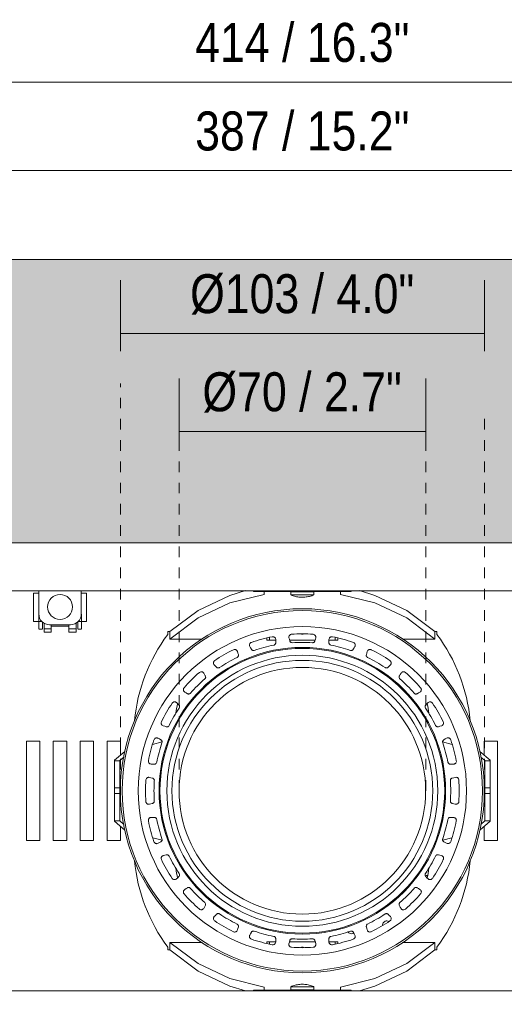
# Model space of a CAD drawing. Header units: millimetres. Extents: x -6861 to -4752, y -1287 to 6892.
# Tile 3 of 12: x -6659 to -6522, y 240 to 518. Entities that reach past the tile are written whole.
import ezdxf

# ---------------------------------------------------------------- set-up
doc = ezdxf.new("R2010")
doc.units = ezdxf.units.MM
doc.linetypes.add('Dash', pattern=[6, 3, -3])
doc.layers.add('A-ANNO-DIMS', color=7, linetype='Dash', lineweight=9, true_color=0xd2d2d2)
for name, color, linetype, lineweight in [('A-ANNO-DIMS-5', 7, 'Continuous', 9), ('A-WALL', 7, 'Continuous', 9), ('E-LITE-EQPM', 7, 'Continuous', 20)]:
    doc.layers.add(name, color=color, linetype=linetype, lineweight=lineweight)
doc.styles.add('Arial Narrow', font='ARIALN.TTF', dxfattribs={"height": 11})
doc.dimstyles.new('FARO_-_2_2mm_Arial_Narrow_mm_Inch_Right', dxfattribs={"dimscale": 304.8, "dimtxt": 11.257741, "dimasz": 0, "dimexe": 0.049213, "dimexo": 0.0625, "dimgap": 0.008202, "dimtad": 1, "dimdec": 0, "dimzin": 0, "dimdsep": 46, "dimtxsty": 'Arial Narrow', "dimblk1": 'NONE', "dimblk2": 'NONE', "dimsah": 1, "dimcen": 0.09, "dimadec": 0, "dimazin": 0, "dimtfac": 1, "dimtdec": 4, "dimtix": 1, "dimtmove": 0, "dimatfit": 3, "dimfxl": 0.016404, "dimfxlon": 1, "dimtvp": 1, "dimtolj": 1, "dimtzin": 0, "dimarcsym": 2})

# ---------------------------------------------------------------- blocks, each defined once
blk = doc.blocks.new('MINI COLIN-3 - 00-656166-Alzado_PDF')
at = {"layer": 'E-LITE-EQPM'}
for p, q in [((-6372.65, 370), (-6786.35, 370)), ((-6772.85, 356.5), (-6386.15, 356.5)), ((-6653.95, 349.92), (-6653.95, 356.5)), ((-6641.95, 356.5), (-6641.95, 349.92)), ((-6593.29, 356.5), (-6593.29, 356.31)), ((-6593.29, 356.31), (-6592.04, 356.31)), ((-6592.04, 356.31), (-6590.28, 356.31)), ((-6590.28, 356.31), (-6590.28, 356.5)), ((-6590.28, 355.45), (-6590.28, 356.31)), ((-6590.28, 356.31), (-6568.71, 356.31)), ((-6582.76, 356.18), (-6582.76, 355.33)), ((-6579.5, 356.18), (-6582.76, 356.18)), ((-6581.58, 356.31), (-6581.58, 356.18)), ((-6576.23, 356.18), (-6579.5, 356.18)), ((-6577.41, 356.18), (-6577.41, 356.31)), ((-6576.23, 355.33), (-6576.23, 356.18)), ((-6568.71, 356.5), (-6568.71, 356.31)), ((-6568.71, 356.31), (-6568.71, 355.45)), ((-6568.71, 356.31), (-6566.95, 356.31)), ((-6566.95, 356.31), (-6565.7, 356.31)), ((-6565.7, 356.31), (-6565.7, 356.5)), ((-6653.95, 355.83), (-6655.43, 355.83)), ((-6655.43, 349.04), (-6655.43, 355.83)), ((-6640.43, 355.83), (-6641.93, 355.83)), ((-6640.43, 355.83), (-6640.43, 349.04)), ((-6579.5, 355.33), (-6582.76, 355.33)), ((-6576.23, 355.33), (-6579.5, 355.33)), ((-6655.43, 347.82), (-6655.43, 349.04)), ((-6655.43, 347.82), (-6653.09, 347.82)), ((-6653.93, 349.72), (-6653.93, 349.9)), ((-6653.93, 346.45), (-6653.93, 349.72)), ((-6652.93, 347.67), (-6652.93, 346.45)), ((-6642.93, 346.45), (-6642.93, 347.69)), ((-6642.8, 347.82), (-6640.43, 347.82)), ((-6641.93, 349.72), (-6641.93, 349.9)), ((-6641.93, 346.45), (-6641.93, 349.72)), ((-6640.43, 349.04), (-6640.43, 347.82)), ((-6653.93, 345.69), (-6653.93, 346.45)), ((-6653.93, 345.6), (-6652.93, 345.6)), ((-6652.93, 345.69), (-6652.93, 346.45)), ((-6652.43, 345.75), (-6652.43, 347.27)), ((-6652.43, 344.78), (-6652.43, 345.75)), ((-6652.43, 345.75), (-6650.43, 345.75)), ((-6650.43, 344.78), (-6652.43, 344.78)), ((-6645, 346.86), (-6650.89, 346.86)), ((-6650.43, 345.75), (-6650.43, 346.86)), ((-6650.43, 346.5), (-6645.43, 346.5)), ((-6650.43, 344.78), (-6650.43, 345.75)), ((-6645.43, 346.86), (-6645.43, 345.75)), ((-6645.43, 345.75), (-6643.43, 345.75)), ((-6645.43, 344.78), (-6645.43, 345.75)), ((-6643.43, 344.78), (-6645.43, 344.78)), ((-6643.43, 347.27), (-6643.43, 345.75)), ((-6643.43, 345.75), (-6643.43, 344.78)), ((-6642.93, 346.45), (-6642.93, 345.69)), ((-6642.93, 345.6), (-6641.93, 345.6)), ((-6641.93, 345.69), (-6641.93, 346.45)), ((-6617.53, 344.96), (-6616.96, 344.96)), ((-6617.53, 344.96), (-6617.53, 344.15)), ((-6616.96, 342.84), (-6616.96, 344.96)), ((-6542.03, 344.96), (-6541.47, 344.96)), ((-6542.03, 344.96), (-6542.03, 342.84)), ((-6541.47, 344.15), (-6541.47, 344.96)), ((-6617.94, 343.46), (-6618.03, 343.46)), ((-6607.81, 342.84), (-6616.96, 342.84)), ((-6589.56, 343.12), (-6589.56, 342.5)), ((-6588.75, 342.5), (-6589.56, 342.5)), ((-6588.75, 343.31), (-6588.75, 342.5)), ((-6587.02, 342.5), (-6588.75, 342.5)), ((-6575.89, 342.5), (-6583.1, 342.5)), ((-6570.24, 342.5), (-6571.97, 342.5)), ((-6570.24, 343.31), (-6570.24, 342.5)), ((-6569.44, 342.5), (-6570.24, 342.5)), ((-6569.44, 343.12), (-6569.44, 342.5)), ((-6542.03, 342.84), (-6551.18, 342.84)), ((-6540.96, 343.46), (-6541.05, 343.46)), ((-6657.45, 298.53), (-6657.45, 314)), ((-6657.45, 314), (-6653.65, 314)), ((-6653.65, 314), (-6653.65, 298.53)), ((-6649.85, 298.53), (-6649.85, 314)), ((-6649.85, 314), (-6646.05, 314)), ((-6646.05, 314), (-6646.05, 298.53)), ((-6642.25, 298.53), (-6642.25, 314)), ((-6642.25, 314), (-6638.45, 314)), ((-6638.45, 314), (-6638.45, 298.53)), ((-6634.65, 298.53), (-6634.65, 314)), ((-6634.65, 314), (-6630.85, 314)), ((-6630.85, 314), (-6630.85, 310.08)), ((-6619.11, 313.8), (-6621.81, 313.05)), ((-6537.18, 313.05), (-6539.88, 313.8)), ((-6528.15, 310.08), (-6528.15, 314)), ((-6528.15, 314), (-6524.35, 314)), ((-6524.35, 314), (-6524.35, 298.53)), ((-6632.55, 308.61), (-6629.67, 311.09)), ((-6629.94, 309.49), (-6631.05, 308.53)), ((-6529.32, 311.09), (-6526.44, 308.61)), ((-6527.94, 308.53), (-6529.05, 309.49)), ((-6632.55, 308.46), (-6632.55, 308.61)), ((-6632.55, 306.18), (-6632.55, 308.46)), ((-6632.55, 308.46), (-6631.05, 308.46)), ((-6632.55, 300.8), (-6632.55, 306.18)), ((-6631.05, 308.53), (-6631.05, 308.46)), ((-6631.05, 308.46), (-6631.05, 306.18)), ((-6631.05, 306.18), (-6631.05, 300.8)), ((-6527.94, 308.46), (-6527.94, 308.53)), ((-6527.94, 306.18), (-6527.94, 308.46)), ((-6527.94, 308.46), (-6526.44, 308.46)), ((-6527.94, 300.8), (-6527.94, 306.18)), ((-6526.44, 308.61), (-6526.44, 308.46)), ((-6526.44, 308.46), (-6526.44, 306.18)), ((-6526.44, 306.18), (-6526.44, 300.8)), ((-6631.05, 300.8), (-6632.55, 300.8)), ((-6632.55, 300.8), (-6632.55, 299.2)), ((-6631.05, 300.8), (-6631.05, 299.2)), ((-6526.44, 300.8), (-6527.94, 300.8)), ((-6527.94, 300.8), (-6527.94, 299.2)), ((-6526.44, 300.8), (-6526.44, 299.2)), ((-6657.45, 286), (-6657.45, 298.53)), ((-6653.65, 298.53), (-6653.65, 286)), ((-6649.85, 286), (-6649.85, 298.53)), ((-6646.05, 298.53), (-6646.05, 286)), ((-6642.25, 286), (-6642.25, 298.53)), ((-6638.45, 298.53), (-6638.45, 286)), ((-6634.65, 286), (-6634.65, 298.53)), ((-6632.55, 299.2), (-6631.05, 299.2)), ((-6632.55, 293.82), (-6632.55, 299.2)), ((-6631.05, 299.2), (-6631.05, 293.82)), ((-6527.94, 299.2), (-6526.44, 299.2)), ((-6527.94, 293.82), (-6527.94, 299.2)), ((-6526.44, 299.2), (-6526.44, 293.82)), ((-6524.35, 298.53), (-6524.35, 286)), ((-6632.55, 291.54), (-6632.55, 293.82)), ((-6631.05, 293.82), (-6631.05, 291.54)), ((-6527.94, 291.54), (-6527.94, 293.82)), ((-6526.44, 293.82), (-6526.44, 291.54)), ((-6632.55, 291.39), (-6632.55, 291.54)), ((-6632.55, 291.54), (-6631.05, 291.54)), ((-6629.67, 288.91), (-6632.55, 291.39)), ((-6631.05, 291.54), (-6631.05, 291.47)), ((-6631.05, 291.47), (-6629.94, 290.51)), ((-6630.85, 289.92), (-6630.85, 286)), ((-6526.44, 291.39), (-6529.32, 288.91)), ((-6529.05, 290.51), (-6527.94, 291.47)), ((-6528.15, 286), (-6528.15, 289.92)), ((-6527.94, 291.47), (-6527.94, 291.54)), ((-6527.94, 291.54), (-6526.44, 291.54)), ((-6526.44, 291.54), (-6526.44, 291.39)), ((-6621.75, 286.75), (-6619.14, 286.02)), ((-6539.85, 286.02), (-6537.24, 286.75)), ((-6653.65, 286), (-6657.45, 286)), ((-6646.05, 286), (-6649.85, 286)), ((-6638.45, 286), (-6642.25, 286)), ((-6630.85, 286), (-6634.65, 286)), ((-6524.35, 286), (-6528.15, 286)), ((-6617.94, 256.54), (-6618.03, 256.54)), ((-6617.53, 255.85), (-6617.53, 255.04)), ((-6607.81, 257.16), (-6616.96, 257.16)), ((-6616.96, 255.04), (-6616.96, 257.16)), ((-6589.56, 257.3), (-6588.75, 257.3)), ((-6589.56, 257.3), (-6589.56, 256.88)), ((-6588.75, 257.3), (-6587.02, 257.3)), ((-6588.75, 257.3), (-6588.75, 256.69)), ((-6583.15, 257.3), (-6575.84, 257.3)), ((-6571.97, 257.3), (-6570.24, 257.3)), ((-6570.24, 257.3), (-6569.44, 257.3)), ((-6570.24, 257.3), (-6570.24, 256.69)), ((-6569.44, 257.3), (-6569.44, 256.88)), ((-6542.03, 257.16), (-6551.18, 257.16)), ((-6542.03, 257.16), (-6542.03, 255.04)), ((-6541.47, 255.04), (-6541.47, 255.85)), ((-6540.96, 256.54), (-6541.05, 256.54)), ((-6616.96, 255.04), (-6617.53, 255.04)), ((-6541.47, 255.04), (-6542.03, 255.04)), ((-6386.15, 243.5), (-6772.85, 243.5)), ((-6593.29, 243.69), (-6593.29, 243.5)), ((-6592.04, 243.69), (-6593.29, 243.69)), ((-6590.28, 243.69), (-6592.04, 243.69)), ((-6590.28, 243.69), (-6590.28, 244.55)), ((-6590.28, 243.5), (-6590.28, 243.69)), ((-6568.71, 243.69), (-6590.28, 243.69)), ((-6582.76, 244.67), (-6582.76, 243.82)), ((-6582.76, 244.67), (-6579.5, 244.67)), ((-6582.76, 243.82), (-6579.5, 243.82)), ((-6581.58, 243.82), (-6581.58, 243.69)), ((-6579.5, 244.67), (-6576.23, 244.67)), ((-6579.5, 243.82), (-6576.23, 243.82)), ((-6577.41, 243.69), (-6577.41, 243.82)), ((-6576.23, 243.82), (-6576.23, 244.67)), ((-6568.71, 244.55), (-6568.71, 243.69)), ((-6568.71, 243.69), (-6568.71, 243.5)), ((-6566.95, 243.69), (-6568.71, 243.69)), ((-6565.7, 243.69), (-6566.95, 243.69)), ((-6565.7, 243.5), (-6565.7, 243.69))]:
    blk.add_line(p, q, dxfattribs=at)
at = {"layer": 'E-LITE-EQPM', "flags": 128}
for points in [[(-6616.96, 344.96), (-6608.97, 350.92), (-6599.96, 355.18), (-6595.59, 356.51)], [(-6563.4, 356.51), (-6559.04, 355.18), (-6550.02, 350.92), (-6542.03, 344.96)], [(-6590.28, 355.45), (-6599.96, 353.06), (-6608.97, 348.8), (-6616.96, 342.84)], [(-6579.5, 354.65), (-6579.82, 354.66), (-6580.15, 354.67), (-6580.47, 354.71), (-6580.8, 354.75), (-6581.12, 354.81), (-6581.44, 354.88), (-6581.75, 354.97), (-6582.07, 355.06), (-6582.37, 355.17), (-6582.68, 355.29), (-6582.76, 355.33)], [(-6576.23, 355.33), (-6576.53, 355.21), (-6576.84, 355.09), (-6577.15, 354.99), (-6577.46, 354.9), (-6577.78, 354.83), (-6578.1, 354.77), (-6578.43, 354.72), (-6578.75, 354.68), (-6579.08, 354.66), (-6579.4, 354.65), (-6579.5, 354.65)], [(-6542.03, 342.84), (-6550.02, 348.8), (-6559.04, 353.06), (-6568.71, 355.45)], [(-6587.02, 342.71), (-6587.02, 342.26), (-6587.01, 341.81)], [(-6583.06, 342.33), (-6583.17, 342.77), (-6583.28, 343.2)], [(-6575.71, 343.2), (-6575.82, 342.77), (-6575.93, 342.33)], [(-6571.98, 341.81), (-6571.97, 342.26), (-6571.97, 342.71)], [(-6597.82, 339.3), (-6597.7, 338.87), (-6597.58, 338.44)], [(-6593.89, 339.97), (-6594.11, 340.36), (-6594.33, 340.75)], [(-6564.66, 340.75), (-6564.88, 340.36), (-6565.1, 339.97)], [(-6561.42, 338.44), (-6561.29, 338.87), (-6561.17, 339.3)], [(-6603.75, 334.88), (-6604.06, 335.2), (-6604.37, 335.52)], [(-6554.62, 335.52), (-6554.93, 335.2), (-6555.24, 334.88)], [(-6607.37, 333.22), (-6607.14, 332.84), (-6606.91, 332.45)], [(-6552.08, 332.45), (-6551.85, 332.84), (-6551.62, 333.22)], [(-6611.95, 327.41), (-6612.33, 327.64), (-6612.72, 327.87)], [(-6546.27, 327.87), (-6546.66, 327.64), (-6547.04, 327.41)], [(-6615.02, 324.88), (-6614.7, 324.56), (-6614.37, 324.25)], [(-6544.62, 324.25), (-6544.3, 324.56), (-6543.97, 324.88)], [(-6617.94, 318.08), (-6618.37, 318.2), (-6618.8, 318.32)], [(-6540.19, 318.32), (-6540.62, 318.2), (-6541.05, 318.08)], [(-6620.25, 314.84), (-6619.85, 314.62), (-6619.46, 314.4)], [(-6539.53, 314.4), (-6539.14, 314.62), (-6538.75, 314.84)], [(-6621.31, 307.51), (-6621.76, 307.52), (-6622.2, 307.53)], [(-6536.79, 307.53), (-6537.24, 307.52), (-6537.68, 307.51)], [(-6622.7, 303.78), (-6622.26, 303.67), (-6621.83, 303.56)], [(-6537.16, 303.56), (-6536.73, 303.67), (-6536.29, 303.78)], [(-6621.83, 296.44), (-6622.26, 296.33), (-6622.7, 296.22)], [(-6536.29, 296.22), (-6536.73, 296.33), (-6537.16, 296.44)], [(-6622.2, 292.47), (-6621.76, 292.48), (-6621.31, 292.49)], [(-6537.68, 292.49), (-6537.24, 292.48), (-6536.79, 292.47)], [(-6619.46, 285.6), (-6619.85, 285.38), (-6620.25, 285.16)], [(-6538.75, 285.16), (-6539.14, 285.38), (-6539.53, 285.6)], [(-6618.8, 281.68), (-6618.37, 281.8), (-6617.94, 281.92)], [(-6541.05, 281.92), (-6540.62, 281.8), (-6540.19, 281.68)], [(-6614.37, 275.75), (-6614.7, 275.44), (-6615.02, 275.12)], [(-6543.97, 275.12), (-6544.3, 275.44), (-6544.62, 275.75)], [(-6612.72, 272.13), (-6612.33, 272.36), (-6611.95, 272.59)], [(-6547.04, 272.59), (-6546.66, 272.36), (-6546.27, 272.13)], [(-6606.91, 267.55), (-6607.14, 267.16), (-6607.37, 266.78)], [(-6551.62, 266.78), (-6551.85, 267.16), (-6552.08, 267.55)], [(-6604.37, 264.48), (-6604.06, 264.8), (-6603.75, 265.12)], [(-6555.24, 265.12), (-6554.93, 264.8), (-6554.62, 264.48)], [(-6597.58, 261.56), (-6597.7, 261.13), (-6597.82, 260.7)], [(-6561.17, 260.7), (-6561.29, 261.13), (-6561.42, 261.56)], [(-6594.33, 259.25), (-6594.11, 259.64), (-6593.89, 260.03)], [(-6565.1, 260.03), (-6564.88, 259.64), (-6564.66, 259.25)], [(-6616.96, 257.16), (-6608.97, 251.2), (-6599.96, 246.94), (-6590.28, 244.55)], [(-6587.01, 258.19), (-6587.02, 257.74), (-6587.02, 257.29)], [(-6583.28, 256.8), (-6583.17, 257.23), (-6583.06, 257.67)], [(-6575.93, 257.67), (-6575.82, 257.23), (-6575.71, 256.8)], [(-6571.97, 257.29), (-6571.97, 257.74), (-6571.98, 258.19)], [(-6568.71, 244.55), (-6559.04, 246.94), (-6550.02, 251.2), (-6542.03, 257.16)], [(-6595.59, 243.49), (-6599.96, 244.82), (-6608.97, 249.08), (-6616.96, 255.04)], [(-6542.03, 255.04), (-6550.02, 249.08), (-6559.04, 244.82), (-6563.4, 243.49)], [(-6582.76, 244.67), (-6582.46, 244.79), (-6582.15, 244.91), (-6581.84, 245.01), (-6581.53, 245.1), (-6581.21, 245.17), (-6580.89, 245.23), (-6580.56, 245.28), (-6580.24, 245.32), (-6579.91, 245.34), (-6579.59, 245.35), (-6579.5, 245.35)], [(-6579.5, 245.35), (-6579.17, 245.34), (-6578.84, 245.33), (-6578.52, 245.29), (-6578.19, 245.25), (-6577.87, 245.19), (-6577.55, 245.12), (-6577.24, 245.03), (-6576.93, 244.94), (-6576.62, 244.83), (-6576.31, 244.71), (-6576.23, 244.67)]]:
    blk.add_lwpolyline(points, dxfattribs=at)
at = {"layer": 'E-LITE-EQPM'}
for centre, radius, start, end in [((-6647.93, 351.92), 3.52, 90, 270), ((-6647.93, 351.92), 3.52, 270, 90), ((-6579.5, 300), 51.4, 90, 270), ((-6579.5, 300), 50.9, 360, 180), ((-6579.5, 300), 51.4, 270, 90), ((-6650.89, 349.92), 3.06, 180, 270), ((-6645, 349.92), 3.06, 270, 0), ((-6579.5, 300), 46.38, 0, 180), ((-6578.21, 314.99), 48.95, 143.4386, 174.383), ((-6579.5, 300), 44.31, 101.043, 108.957), ((-6579.5, 300), 44.31, 86.043, 93.957), ((-6579.5, 345.44), 1.26, 246.3604, 270), ((-6579.5, 345.44), 1.26, 270, 293.6396), ((-6579.5, 300), 44.31, 71.043, 78.957), ((-6580.79, 314.99), 48.95, 5.617, 36.5614), ((-6579.5, 300), 40.48, 0, 180), ((-6579.5, 300), 40.21, 0, 180), ((-6579.5, 300), 44.31, 116.043, 123.957), ((-6579.5, 300), 41.91, 101.1072, 108.8928), ((-6579.5, 300), 41.91, 86.1072, 93.8928), ((-6579.5, 300), 41.91, 71.1072, 78.8928), ((-6579.5, 300), 44.31, 56.043, 63.957), ((-6579.5, 300), 38.27, 0, 180), ((-6579.5, 300), 36.83, 0, 180), ((-6579.5, 300), 41.91, 116.1072, 123.8928), ((-6579.5, 300), 41.91, 56.1072, 63.8928), ((-6579.5, 300), 34.83, 0, 180), ((-6579.5, 300), 44.31, 131.043, 138.957), ((-6579.5, 300), 41.91, 131.1072, 138.8928), ((-6579.5, 300), 41.91, 41.1072, 48.8928), ((-6579.5, 300), 44.31, 41.043, 48.957), ((-6579.5, 300), 44.31, 146.043, 153.957), ((-6579.5, 300), 41.91, 146.1072, 153.8928), ((-6578.84, 317.4), 36.65, 168.6982, 172.9578), ((-6579.5, 300), 41.91, 26.1072, 33.8928), ((-6580.15, 317.4), 36.65, 7.0422, 11.3018), ((-6579.5, 300), 44.31, 26.043, 33.957), ((-6579.5, 300), 44.31, 161.043, 168.957), ((-6579.5, 300), 44.31, 11.043, 18.957), ((-6579.5, 300), 41.91, 161.1072, 168.8928), ((-6579.5, 300), 41.91, 11.1072, 18.8928), ((-6579.5, 300), 44.31, 176.043, 180), ((-6579.5, 300), 41.91, 176.1072, 180), ((-6579.5, 300), 41.91, 360, 3.8928), ((-6579.5, 300), 44.31, 0, 3.957), ((-6579.5, 300), 50.9, 180, 360), ((-6579.5, 300), 46.38, 180, 360), ((-6579.5, 300), 44.31, 180, 183.957), ((-6579.5, 300), 41.91, 180, 183.8928), ((-6579.5, 300), 40.48, 180, 360), ((-6579.5, 300), 40.21, 180, 360), ((-6579.5, 300), 38.27, 180, 360), ((-6579.5, 300), 36.83, 180, 360), ((-6579.5, 300), 34.83, 180, 360), ((-6579.5, 300), 41.91, 356.1072, 360), ((-6579.5, 300), 44.31, 356.043, 360), ((-6579.5, 300), 44.31, 191.043, 198.957), ((-6579.5, 300), 41.91, 191.1072, 198.8928), ((-6579.5, 300), 41.91, 341.1072, 348.8928), ((-6579.5, 300), 44.31, 341.043, 348.957), ((-6579.5, 300), 41.91, 206.1072, 213.8928), ((-6579.5, 300), 41.91, 326.1072, 333.8928), ((-6578.21, 285.01), 48.95, 185.617, 216.5614), ((-6579.5, 300), 44.31, 206.043, 213.957), ((-6578.84, 282.6), 36.65, 187.0422, 191.3018), ((-6580.15, 282.6), 36.65, 348.6982, 352.9578), ((-6579.5, 300), 44.31, 326.043, 333.957), ((-6580.79, 285.01), 48.95, 323.4386, 354.383), ((-6544.78, 273.93), 2.2, 75, 90), ((-6579.5, 300), 44.31, 221.043, 228.957), ((-6579.5, 300), 41.91, 221.1072, 228.8928), ((-6579.5, 300), 41.91, 311.1072, 318.8928), ((-6579.5, 300), 44.31, 311.043, 318.957), ((-6579.5, 300), 41.91, 236.1072, 243.8928), ((-6579.5, 300), 41.91, 296.1072, 303.8928), ((-6579.5, 300), 44.31, 236.043, 243.957), ((-6565.59, 260.86), 1.24, 130.8052, 135), ((-6579.5, 300), 44.31, 296.043, 303.957), ((-6555.6, 262), 1.26, 90, 182.9938), ((-6555.6, 262), 1.26, 60.8739, 90), ((-6579.5, 300), 41.91, 251.1072, 258.8928), ((-6579.5, 300), 41.91, 281.1072, 288.8928), ((-6565.59, 260.86), 1.24, 215.2243, 270), ((-6565.59, 260.86), 1.24, 270, 300), ((-6579.5, 300), 44.31, 251.043, 258.957), ((-6579.5, 300), 41.91, 266.1072, 273.8928), ((-6579.5, 254.56), 1.26, 90, 113.6396), ((-6579.5, 254.56), 1.26, 66.3604, 90), ((-6579.5, 300), 44.31, 281.043, 288.957), ((-6579.5, 300), 44.31, 266.043, 273.957)]:
    blk.add_arc(centre, radius, start, end, dxfattribs=at)
for points, knots in [([(-6587.98, 343.49), (-6587.84, 343.51), (-6587.59, 343.49), (-6587.32, 343.34), (-6587.16, 343.16), (-6587.05, 342.96), (-6587.02, 342.8), (-6587.02, 342.71)], [-1, -1, -1, -1, -0.7, -0.5, -0.35, -0.2, 0, 0, 0, 0]), ([(-6583.28, 343.2), (-6583.31, 343.33), (-6583.31, 343.55), (-6583.2, 343.8), (-6583.06, 343.99), (-6582.84, 344.15), (-6582.65, 344.19), (-6582.55, 344.2)], [-1, -1, -1, -1, -0.7, -0.55, -0.4, -0.2, 0, 0, 0, 0]), ([(-6582.34, 341.81), (-6582.47, 341.8), (-6582.65, 341.84), (-6582.85, 341.98), (-6582.98, 342.13), (-6583.04, 342.26), (-6583.06, 342.33)], [-1, -1, -1, -1, -0.625, -0.4375, -0.25, 0, 0, 0, 0]), ([(-6576.44, 344.2), (-6576.29, 344.19), (-6576.06, 344.11), (-6575.84, 343.89), (-6575.73, 343.68), (-6575.68, 343.45), (-6575.69, 343.29), (-6575.71, 343.2)], [-1, -1, -1, -1, -0.7, -0.5, -0.35, -0.2, 0, 0, 0, 0]), ([(-6571.97, 342.71), (-6571.97, 342.84), (-6571.91, 343.05), (-6571.74, 343.27), (-6571.55, 343.42), (-6571.3, 343.51), (-6571.1, 343.51), (-6571.01, 343.49)], [-1, -1, -1, -1, -0.7, -0.55, -0.4, -0.2, 0, 0, 0, 0]), ([(-6598.95, 339.81), (-6598.82, 339.87), (-6598.57, 339.92), (-6598.27, 339.84), (-6598.07, 339.71), (-6597.92, 339.54), (-6597.85, 339.39), (-6597.82, 339.3)], [-1, -1, -1, -1, -0.7, -0.5, -0.35, -0.2, 0, 0, 0, 0]), ([(-6594.33, 340.75), (-6594.4, 340.87), (-6594.45, 341.07), (-6594.41, 341.35), (-6594.32, 341.57), (-6594.15, 341.78), (-6593.98, 341.87), (-6593.89, 341.9)], [-1, -1, -1, -1, -0.7, -0.55, -0.4, -0.2, 0, 0, 0, 0]), ([(-6593.07, 339.65), (-6593.18, 339.61), (-6593.37, 339.6), (-6593.6, 339.68), (-6593.77, 339.79), (-6593.86, 339.9), (-6593.89, 339.97)], [-1, -1, -1, -1, -0.625, -0.4375, -0.25, 0, 0, 0, 0]), ([(-6571.42, 341.12), (-6571.54, 341.15), (-6571.72, 341.23), (-6571.87, 341.42), (-6571.96, 341.6), (-6571.98, 341.73), (-6571.98, 341.81)], [-1, -1, -1, -1, -0.625, -0.4375, -0.25, 0, 0, 0, 0]), ([(-6565.1, 341.9), (-6564.96, 341.86), (-6564.76, 341.72), (-6564.6, 341.44), (-6564.55, 341.21), (-6564.56, 340.98), (-6564.62, 340.83), (-6564.66, 340.75)], [-1, -1, -1, -1, -0.7, -0.5, -0.35, -0.2, 0, 0, 0, 0]), ([(-6561.17, 339.3), (-6561.13, 339.44), (-6561.03, 339.62), (-6560.8, 339.79), (-6560.59, 339.88), (-6560.32, 339.9), (-6560.13, 339.85), (-6560.04, 339.81)], [-1, -1, -1, -1, -0.7, -0.55, -0.4, -0.2, 0, 0, 0, 0]), ([(-6604.37, 335.52), (-6604.47, 335.62), (-6604.57, 335.8), (-6604.61, 336.08), (-6604.58, 336.32), (-6604.47, 336.56), (-6604.33, 336.7), (-6604.24, 336.75)], [-1, -1, -1, -1, -0.7, -0.55, -0.4, -0.2, 0, 0, 0, 0]), ([(-6561.05, 337.63), (-6561.17, 337.69), (-6561.31, 337.81), (-6561.41, 338.03), (-6561.45, 338.23), (-6561.44, 338.37), (-6561.42, 338.44)], [-1, -1, -1, -1, -0.625, -0.4375, -0.25, 0, 0, 0, 0]), ([(-6554.75, 336.75), (-6554.63, 336.67), (-6554.46, 336.48), (-6554.38, 336.18), (-6554.39, 335.94), (-6554.46, 335.72), (-6554.56, 335.59), (-6554.62, 335.52)], [-1, -1, -1, -1, -0.7, -0.5, -0.35, -0.2, 0, 0, 0, 0]), ([(-6602.86, 334.79), (-6602.97, 334.72), (-6603.15, 334.66), (-6603.39, 334.68), (-6603.58, 334.74), (-6603.69, 334.82), (-6603.75, 334.88)], [-1, -1, -1, -1, -0.625, -0.4375, -0.25, 0, 0, 0, 0]), ([(-6608.59, 333.42), (-6608.48, 333.51), (-6608.25, 333.62), (-6607.94, 333.62), (-6607.72, 333.55), (-6607.52, 333.42), (-6607.42, 333.3), (-6607.37, 333.22)], [-1, -1, -1, -1, -0.7, -0.5, -0.35, -0.2, 0, 0, 0, 0]), ([(-6551.94, 331.58), (-6552.04, 331.66), (-6552.14, 331.82), (-6552.19, 332.06), (-6552.17, 332.26), (-6552.12, 332.39), (-6552.08, 332.45)], [-1, -1, -1, -1, -0.625, -0.4375, -0.25, 0, 0, 0, 0]), ([(-6551.62, 333.22), (-6551.55, 333.34), (-6551.4, 333.49), (-6551.14, 333.6), (-6550.91, 333.63), (-6550.65, 333.58), (-6550.48, 333.48), (-6550.4, 333.42)], [-1, -1, -1, -1, -0.7, -0.55, -0.4, -0.2, 0, 0, 0, 0]), ([(-6612.72, 327.87), (-6612.84, 327.94), (-6612.98, 328.09), (-6613.09, 328.35), (-6613.12, 328.59), (-6613.08, 328.85), (-6612.98, 329.02), (-6612.91, 329.09)], [-1, -1, -1, -1, -0.7, -0.55, -0.4, -0.2, 0, 0, 0, 0]), ([(-6546.08, 329.09), (-6545.98, 328.98), (-6545.88, 328.76), (-6545.88, 328.45), (-6545.95, 328.22), (-6546.07, 328.03), (-6546.19, 327.92), (-6546.27, 327.87)], [-1, -1, -1, -1, -0.7, -0.5, -0.35, -0.2, 0, 0, 0, 0]), ([(-6611.07, 327.55), (-6611.15, 327.46), (-6611.31, 327.35), (-6611.55, 327.31), (-6611.75, 327.32), (-6611.88, 327.37), (-6611.95, 327.41)], [-1, -1, -1, -1, -0.625, -0.4375, -0.25, 0, 0, 0, 0]), ([(-6616.25, 324.75), (-6616.17, 324.87), (-6615.98, 325.03), (-6615.67, 325.11), (-6615.44, 325.1), (-6615.22, 325.03), (-6615.08, 324.94), (-6615.02, 324.88)], [-1, -1, -1, -1, -0.7, -0.5, -0.35, -0.2, 0, 0, 0, 0]), ([(-6544.71, 323.37), (-6544.78, 323.47), (-6544.84, 323.65), (-6544.82, 323.9), (-6544.75, 324.09), (-6544.67, 324.2), (-6544.62, 324.25)], [-1, -1, -1, -1, -0.625, -0.4375, -0.25, 0, 0, 0, 0]), ([(-6543.97, 324.88), (-6543.88, 324.97), (-6543.69, 325.08), (-6543.41, 325.11), (-6543.18, 325.08), (-6542.94, 324.97), (-6542.8, 324.83), (-6542.74, 324.75)], [-1, -1, -1, -1, -0.7, -0.55, -0.4, -0.2, 0, 0, 0, 0]), ([(-6618.8, 318.32), (-6618.93, 318.36), (-6619.11, 318.47), (-6619.29, 318.69), (-6619.38, 318.91), (-6619.4, 319.18), (-6619.35, 319.37), (-6619.3, 319.45)], [-1, -1, -1, -1, -0.7, -0.55, -0.4, -0.2, 0, 0, 0, 0]), ([(-6617.13, 318.44), (-6617.18, 318.33), (-6617.31, 318.19), (-6617.53, 318.08), (-6617.72, 318.04), (-6617.86, 318.06), (-6617.94, 318.08)], [-1, -1, -1, -1, -0.625, -0.4375, -0.25, 0, 0, 0, 0]), ([(-6539.69, 319.45), (-6539.62, 319.32), (-6539.58, 319.08), (-6539.66, 318.77), (-6539.79, 318.58), (-6539.96, 318.42), (-6540.1, 318.35), (-6540.19, 318.32)], [-1, -1, -1, -1, -0.7, -0.5, -0.35, -0.2, 0, 0, 0, 0]), ([(-6621.4, 314.39), (-6621.35, 314.53), (-6621.21, 314.74), (-6620.94, 314.89), (-6620.71, 314.94), (-6620.48, 314.93), (-6620.33, 314.88), (-6620.25, 314.84)], [-1, -1, -1, -1, -0.7, -0.5, -0.35, -0.2, 0, 0, 0, 0]), ([(-6539.85, 313.57), (-6539.89, 313.69), (-6539.9, 313.88), (-6539.82, 314.11), (-6539.7, 314.27), (-6539.6, 314.36), (-6539.53, 314.4)], [-1, -1, -1, -1, -0.625, -0.4375, -0.25, 0, 0, 0, 0]), ([(-6538.75, 314.84), (-6538.63, 314.9), (-6538.42, 314.96), (-6538.14, 314.92), (-6537.92, 314.83), (-6537.72, 314.66), (-6537.62, 314.49), (-6537.59, 314.39)], [-1, -1, -1, -1, -0.7, -0.55, -0.4, -0.2, 0, 0, 0, 0]), ([(-6622.2, 307.53), (-6622.34, 307.53), (-6622.54, 307.59), (-6622.77, 307.76), (-6622.91, 307.94), (-6623, 308.19), (-6623, 308.39), (-6622.98, 308.49)], [-1, -1, -1, -1, -0.7, -0.55, -0.4, -0.2, 0, 0, 0, 0]), ([(-6620.62, 308.07), (-6620.64, 307.95), (-6620.73, 307.78), (-6620.91, 307.62), (-6621.09, 307.53), (-6621.23, 307.51), (-6621.31, 307.51)], [-1, -1, -1, -1, -0.625, -0.4375, -0.25, 0, 0, 0, 0]), ([(-6536.01, 308.49), (-6535.98, 308.34), (-6536, 308.1), (-6536.16, 307.82), (-6536.33, 307.67), (-6536.54, 307.56), (-6536.7, 307.53), (-6536.79, 307.53)], [-1, -1, -1, -1, -0.7, -0.5, -0.35, -0.2, 0, 0, 0, 0]), ([(-6623.7, 303.06), (-6623.69, 303.2), (-6623.6, 303.44), (-6623.38, 303.66), (-6623.17, 303.77), (-6622.95, 303.82), (-6622.79, 303.81), (-6622.7, 303.78)], [-1, -1, -1, -1, -0.7, -0.5, -0.35, -0.2, 0, 0, 0, 0]), ([(-6537.69, 302.85), (-6537.69, 302.97), (-6537.65, 303.16), (-6537.52, 303.36), (-6537.37, 303.49), (-6537.24, 303.54), (-6537.16, 303.56)], [-1, -1, -1, -1, -0.625, -0.4375, -0.25, 0, 0, 0, 0]), ([(-6536.29, 303.78), (-6536.16, 303.82), (-6535.95, 303.82), (-6535.69, 303.71), (-6535.5, 303.56), (-6535.35, 303.35), (-6535.3, 303.15), (-6535.29, 303.06)], [-1, -1, -1, -1, -0.7, -0.55, -0.4, -0.2, 0, 0, 0, 0]), ([(-6622.7, 296.22), (-6622.83, 296.18), (-6623.04, 296.18), (-6623.3, 296.29), (-6623.49, 296.44), (-6623.64, 296.65), (-6623.69, 296.85), (-6623.7, 296.94)], [-1, -1, -1, -1, -0.7, -0.55, -0.4, -0.2, 0, 0, 0, 0]), ([(-6621.31, 297.15), (-6621.3, 297.03), (-6621.34, 296.84), (-6621.47, 296.64), (-6621.62, 296.51), (-6621.75, 296.46), (-6621.83, 296.44)], [-1, -1, -1, -1, -0.625, -0.4375, -0.25, 0, 0, 0, 0]), ([(-6535.29, 296.94), (-6535.3, 296.8), (-6535.39, 296.56), (-6535.61, 296.34), (-6535.82, 296.23), (-6536.04, 296.18), (-6536.21, 296.19), (-6536.29, 296.22)], [-1, -1, -1, -1, -0.7, -0.5, -0.35, -0.2, 0, 0, 0, 0]), ([(-6622.98, 291.51), (-6623.01, 291.66), (-6622.99, 291.9), (-6622.83, 292.18), (-6622.66, 292.33), (-6622.46, 292.44), (-6622.29, 292.47), (-6622.2, 292.47)], [-1, -1, -1, -1, -0.7, -0.5, -0.35, -0.2, 0, 0, 0, 0]), ([(-6538.37, 291.93), (-6538.35, 292.05), (-6538.26, 292.22), (-6538.08, 292.38), (-6537.9, 292.47), (-6537.76, 292.49), (-6537.68, 292.49)], [-1, -1, -1, -1, -0.625, -0.4375, -0.25, 0, 0, 0, 0]), ([(-6536.79, 292.47), (-6536.65, 292.47), (-6536.45, 292.41), (-6536.22, 292.24), (-6536.08, 292.06), (-6535.99, 291.81), (-6535.99, 291.61), (-6536.01, 291.51)], [-1, -1, -1, -1, -0.7, -0.55, -0.4, -0.2, 0, 0, 0, 0]), ([(-6619.15, 286.43), (-6619.1, 286.31), (-6619.09, 286.12), (-6619.17, 285.89), (-6619.29, 285.73), (-6619.39, 285.64), (-6619.46, 285.6)], [-1, -1, -1, -1, -0.625, -0.4375, -0.25, 0, 0, 0, 0]), ([(-6620.25, 285.16), (-6620.36, 285.1), (-6620.57, 285.04), (-6620.85, 285.08), (-6621.07, 285.17), (-6621.27, 285.34), (-6621.37, 285.51), (-6621.4, 285.61)], [-1, -1, -1, -1, -0.7, -0.55, -0.4, -0.2, 0, 0, 0, 0]), ([(-6537.59, 285.61), (-6537.64, 285.47), (-6537.78, 285.26), (-6538.05, 285.11), (-6538.28, 285.06), (-6538.51, 285.07), (-6538.67, 285.12), (-6538.75, 285.16)], [-1, -1, -1, -1, -0.7, -0.5, -0.35, -0.2, 0, 0, 0, 0]), ([(-6619.3, 280.55), (-6619.37, 280.68), (-6619.41, 280.92), (-6619.33, 281.23), (-6619.21, 281.42), (-6619.04, 281.58), (-6618.89, 281.65), (-6618.8, 281.68)], [-1, -1, -1, -1, -0.7, -0.5, -0.35, -0.2, 0, 0, 0, 0]), ([(-6541.86, 281.56), (-6541.81, 281.67), (-6541.68, 281.81), (-6541.46, 281.92), (-6541.27, 281.96), (-6541.13, 281.94), (-6541.05, 281.92)], [-1, -1, -1, -1, -0.625, -0.4375, -0.25, 0, 0, 0, 0]), ([(-6540.19, 281.68), (-6540.06, 281.64), (-6539.88, 281.53), (-6539.71, 281.31), (-6539.61, 281.09), (-6539.59, 280.82), (-6539.64, 280.63), (-6539.69, 280.55)], [-1, -1, -1, -1, -0.7, -0.55, -0.4, -0.2, 0, 0, 0, 0]), ([(-6614.28, 276.63), (-6614.21, 276.53), (-6614.15, 276.35), (-6614.17, 276.1), (-6614.24, 275.91), (-6614.32, 275.8), (-6614.37, 275.75)], [-1, -1, -1, -1, -0.625, -0.4375, -0.25, 0, 0, 0, 0]), ([(-6615.02, 275.12), (-6615.12, 275.03), (-6615.3, 274.92), (-6615.58, 274.89), (-6615.81, 274.92), (-6616.05, 275.03), (-6616.19, 275.17), (-6616.25, 275.25)], [-1, -1, -1, -1, -0.7, -0.55, -0.4, -0.2, 0, 0, 0, 0]), ([(-6547.92, 272.45), (-6547.84, 272.54), (-6547.68, 272.65), (-6547.44, 272.69), (-6547.24, 272.68), (-6547.11, 272.63), (-6547.04, 272.59)], [-1, -1, -1, -1, -0.625, -0.4375, -0.25, 0, 0, 0, 0]), ([(-6542.74, 275.25), (-6542.83, 275.13), (-6543.02, 274.97), (-6543.32, 274.89), (-6543.55, 274.9), (-6543.77, 274.97), (-6543.91, 275.06), (-6543.97, 275.12)], [-1, -1, -1, -1, -0.7, -0.5, -0.35, -0.2, 0, 0, 0, 0]), ([(-6612.91, 270.91), (-6613.01, 271.02), (-6613.12, 271.24), (-6613.11, 271.55), (-6613.04, 271.78), (-6612.92, 271.97), (-6612.8, 272.08), (-6612.72, 272.13)], [-1, -1, -1, -1, -0.7, -0.5, -0.35, -0.2, 0, 0, 0, 0]), ([(-6546.27, 272.13), (-6546.16, 272.06), (-6546.01, 271.91), (-6545.9, 271.65), (-6545.87, 271.41), (-6545.91, 271.15), (-6546.01, 270.98), (-6546.08, 270.91)], [-1, -1, -1, -1, -0.7, -0.55, -0.4, -0.2, 0, 0, 0, 0]), ([(-6607.05, 268.42), (-6606.95, 268.34), (-6606.85, 268.18), (-6606.8, 267.94), (-6606.82, 267.74), (-6606.87, 267.61), (-6606.91, 267.55)], [-1, -1, -1, -1, -0.625, -0.4375, -0.25, 0, 0, 0, 0]), ([(-6607.37, 266.78), (-6607.44, 266.66), (-6607.59, 266.51), (-6607.85, 266.4), (-6608.08, 266.37), (-6608.35, 266.42), (-6608.52, 266.52), (-6608.59, 266.58)], [-1, -1, -1, -1, -0.7, -0.55, -0.4, -0.2, 0, 0, 0, 0]), ([(-6604.24, 263.25), (-6604.36, 263.33), (-6604.53, 263.52), (-6604.61, 263.82), (-6604.6, 264.06), (-6604.53, 264.28), (-6604.44, 264.41), (-6604.37, 264.48)], [-1, -1, -1, -1, -0.7, -0.5, -0.35, -0.2, 0, 0, 0, 0]), ([(-6556.13, 265.21), (-6556.02, 265.28), (-6555.84, 265.34), (-6555.6, 265.32), (-6555.41, 265.26), (-6555.3, 265.18), (-6555.24, 265.12)], [-1, -1, -1, -1, -0.625, -0.4375, -0.25, 0, 0, 0, 0]), ([(-6554.62, 264.48), (-6554.52, 264.38), (-6554.42, 264.2), (-6554.38, 263.92), (-6554.41, 263.68), (-6554.53, 263.44), (-6554.67, 263.3), (-6554.75, 263.25)], [-1, -1, -1, -1, -0.7, -0.55, -0.4, -0.2, 0, 0, 0, 0]), ([(-6550.4, 266.58), (-6550.51, 266.49), (-6550.74, 266.38), (-6551.05, 266.38), (-6551.27, 266.45), (-6551.47, 266.58), (-6551.58, 266.7), (-6551.62, 266.78)], [-1, -1, -1, -1, -0.7, -0.5, -0.35, -0.2, 0, 0, 0, 0]), ([(-6597.94, 262.37), (-6597.83, 262.31), (-6597.68, 262.19), (-6597.58, 261.97), (-6597.54, 261.77), (-6597.55, 261.63), (-6597.58, 261.56)], [-1, -1, -1, -1, -0.625, -0.4375, -0.25, 0, 0, 0, 0]), ([(-6597.82, 260.7), (-6597.86, 260.56), (-6597.96, 260.38), (-6598.19, 260.21), (-6598.41, 260.12), (-6598.67, 260.1), (-6598.86, 260.15), (-6598.95, 260.19)], [-1, -1, -1, -1, -0.7, -0.55, -0.4, -0.2, 0, 0, 0, 0]), ([(-6593.89, 258.1), (-6594.03, 258.14), (-6594.23, 258.28), (-6594.39, 258.56), (-6594.44, 258.79), (-6594.43, 259.02), (-6594.38, 259.17), (-6594.33, 259.25)], [-1, -1, -1, -1, -0.7, -0.5, -0.35, -0.2, 0, 0, 0, 0]), ([(-6587.57, 258.88), (-6587.45, 258.85), (-6587.28, 258.77), (-6587.12, 258.58), (-6587.03, 258.4), (-6587.01, 258.27), (-6587.01, 258.19)], [-1, -1, -1, -1, -0.625, -0.4375, -0.25, 0, 0, 0, 0]), ([(-6565.93, 260.35), (-6565.81, 260.39), (-6565.62, 260.4), (-6565.39, 260.32), (-6565.22, 260.21), (-6565.14, 260.1), (-6565.1, 260.03)], [-1, -1, -1, -1, -0.625, -0.4375, -0.25, 0, 0, 0, 0]), ([(-6564.66, 259.25), (-6564.59, 259.13), (-6564.54, 258.93), (-6564.58, 258.65), (-6564.67, 258.43), (-6564.84, 258.22), (-6565.01, 258.13), (-6565.1, 258.1)], [-1, -1, -1, -1, -0.7, -0.55, -0.4, -0.2, 0, 0, 0, 0]), ([(-6560.04, 260.19), (-6560.17, 260.13), (-6560.42, 260.08), (-6560.72, 260.16), (-6560.92, 260.29), (-6561.08, 260.46), (-6561.15, 260.61), (-6561.17, 260.7)], [-1, -1, -1, -1, -0.7, -0.5, -0.35, -0.2, 0, 0, 0, 0]), ([(-6587.02, 257.29), (-6587.02, 257.16), (-6587.08, 256.95), (-6587.25, 256.73), (-6587.44, 256.58), (-6587.69, 256.49), (-6587.89, 256.49), (-6587.98, 256.51)], [-1, -1, -1, -1, -0.7, -0.55, -0.4, -0.2, 0, 0, 0, 0]), ([(-6582.55, 255.8), (-6582.7, 255.81), (-6582.93, 255.89), (-6583.15, 256.11), (-6583.26, 256.32), (-6583.31, 256.55), (-6583.3, 256.71), (-6583.28, 256.8)], [-1, -1, -1, -1, -0.7, -0.5, -0.35, -0.2, 0, 0, 0, 0]), ([(-6576.65, 258.19), (-6576.53, 258.2), (-6576.34, 258.16), (-6576.14, 258.02), (-6576.01, 257.87), (-6575.95, 257.74), (-6575.93, 257.67)], [-1, -1, -1, -1, -0.625, -0.4375, -0.25, 0, 0, 0, 0]), ([(-6575.71, 256.8), (-6575.68, 256.67), (-6575.68, 256.45), (-6575.79, 256.2), (-6575.93, 256.01), (-6576.15, 255.85), (-6576.34, 255.81), (-6576.44, 255.8)], [-1, -1, -1, -1, -0.7, -0.55, -0.4, -0.2, 0, 0, 0, 0]), ([(-6571.01, 256.51), (-6571.15, 256.49), (-6571.4, 256.51), (-6571.67, 256.66), (-6571.83, 256.84), (-6571.94, 257.04), (-6571.97, 257.2), (-6571.97, 257.29)], [-1, -1, -1, -1, -0.7, -0.5, -0.35, -0.2, 0, 0, 0, 0])]:
    blk.add_open_spline(points, degree=3, knots=knots, dxfattribs=at)
for points in [[(-6575.93, 342.33), (-6575.95, 342.26), (-6576.02, 342.11), (-6576.18, 341.94), (-6576.4, 341.82), (-6576.57, 341.8), (-6576.65, 341.81)], [(-6587.01, 341.81), (-6587.01, 341.73), (-6587.03, 341.58), (-6587.15, 341.36), (-6587.33, 341.2), (-6587.49, 341.14), (-6587.57, 341.12)], [(-6565.1, 339.97), (-6565.14, 339.9), (-6565.24, 339.78), (-6565.44, 339.65), (-6565.68, 339.6), (-6565.85, 339.62), (-6565.93, 339.65)], [(-6597.58, 338.44), (-6597.55, 338.37), (-6597.54, 338.21), (-6597.59, 337.97), (-6597.73, 337.77), (-6597.86, 337.67), (-6597.94, 337.63)], [(-6555.24, 334.88), (-6555.3, 334.82), (-6555.43, 334.73), (-6555.66, 334.66), (-6555.9, 334.67), (-6556.06, 334.74), (-6556.13, 334.79)], [(-6606.91, 332.45), (-6606.87, 332.39), (-6606.81, 332.24), (-6606.8, 332), (-6606.88, 331.76), (-6606.99, 331.63), (-6607.05, 331.58)], [(-6547.04, 327.41), (-6547.11, 327.37), (-6547.26, 327.32), (-6547.5, 327.31), (-6547.73, 327.39), (-6547.86, 327.49), (-6547.92, 327.55)], [(-6614.37, 324.25), (-6614.32, 324.2), (-6614.22, 324.07), (-6614.16, 323.84), (-6614.17, 323.59), (-6614.24, 323.44), (-6614.28, 323.37)], [(-6541.05, 318.08), (-6541.13, 318.06), (-6541.29, 318.04), (-6541.52, 318.1), (-6541.73, 318.23), (-6541.83, 318.37), (-6541.86, 318.44)], [(-6619.46, 314.4), (-6619.39, 314.36), (-6619.27, 314.26), (-6619.14, 314.06), (-6619.09, 313.81), (-6619.12, 313.65), (-6619.15, 313.57)], [(-6537.68, 307.51), (-6537.76, 307.51), (-6537.92, 307.54), (-6538.13, 307.65), (-6538.3, 307.84), (-6538.36, 307.99), (-6538.37, 308.07)], [(-6621.83, 303.56), (-6621.75, 303.54), (-6621.61, 303.48), (-6621.43, 303.31), (-6621.32, 303.09), (-6621.3, 302.93), (-6621.31, 302.85)], [(-6537.16, 296.44), (-6537.24, 296.46), (-6537.38, 296.52), (-6537.56, 296.69), (-6537.67, 296.91), (-6537.69, 297.07), (-6537.69, 297.15)], [(-6621.31, 292.49), (-6621.23, 292.49), (-6621.07, 292.46), (-6620.86, 292.35), (-6620.7, 292.16), (-6620.63, 292.01), (-6620.62, 291.93)], [(-6539.53, 285.6), (-6539.6, 285.64), (-6539.72, 285.74), (-6539.85, 285.94), (-6539.9, 286.19), (-6539.87, 286.35), (-6539.85, 286.43)], [(-6617.94, 281.92), (-6617.86, 281.94), (-6617.7, 281.96), (-6617.47, 281.9), (-6617.26, 281.77), (-6617.16, 281.63), (-6617.13, 281.56)], [(-6544.62, 275.75), (-6544.67, 275.8), (-6544.77, 275.93), (-6544.84, 276.16), (-6544.82, 276.41), (-6544.76, 276.56), (-6544.71, 276.63)], [(-6611.95, 272.59), (-6611.88, 272.63), (-6611.73, 272.68), (-6611.49, 272.69), (-6611.26, 272.61), (-6611.13, 272.51), (-6611.07, 272.45)], [(-6552.08, 267.55), (-6552.12, 267.61), (-6552.18, 267.76), (-6552.19, 268), (-6552.11, 268.24), (-6552.01, 268.37), (-6551.94, 268.42)], [(-6603.75, 265.12), (-6603.69, 265.18), (-6603.56, 265.27), (-6603.33, 265.34), (-6603.09, 265.33), (-6602.93, 265.26), (-6602.86, 265.21)], [(-6561.42, 261.56), (-6561.44, 261.63), (-6561.45, 261.79), (-6561.4, 262.03), (-6561.26, 262.23), (-6561.13, 262.33), (-6561.05, 262.37)], [(-6593.89, 260.03), (-6593.86, 260.1), (-6593.76, 260.22), (-6593.55, 260.35), (-6593.31, 260.4), (-6593.14, 260.38), (-6593.07, 260.35)], [(-6571.98, 258.19), (-6571.98, 258.27), (-6571.96, 258.42), (-6571.84, 258.64), (-6571.66, 258.8), (-6571.5, 258.86), (-6571.42, 258.88)], [(-6583.06, 257.67), (-6583.04, 257.74), (-6582.98, 257.89), (-6582.81, 258.06), (-6582.59, 258.18), (-6582.42, 258.2), (-6582.34, 258.19)]]:
    blk.add_open_spline(points, degree=3, dxfattribs=at)
blk = doc.blocks.new('DIMBLOCK1-Alzado_PDF')
at = {"layer": 'A-ANNO-DIMS-5', "color": 251, "true_color": 0x5b5b5b}
for p, q in [((-6630.9, 424.15), (-6630.9, 444.15)), ((-6528.09, 424.15), (-6528.09, 444.15)), ((-6630.9, 429.15), (-6528.09, 429.15)), ((-6630.9, 429.15), (-6630.9, 424.15)), ((-6528.09, 429.15), (-6528.09, 424.15))]:
    blk.add_line(p, q, dxfattribs=at)
at = {"layer": 'A-ANNO-DIMS-5', "color": 0, "insert": (-6611.21, 445.87), "char_height": 11, "width": 76.1238, "attachment_point": 1, "line_spacing_factor": 0.974696, "style": 'Arial Narrow'}
blk.add_mtext('Ø103 / 4.0"', dxfattribs=at)
blk = doc.blocks.new('_None')
blk = doc.blocks.new('DIMBLOCK2-Alzado_PDF')
at = {"layer": 'A-ANNO-DIMS-5', "color": 251, "true_color": 0x5b5b5b}
for p, q in [((-6772.85, 470.11), (-6772.85, 490.11)), ((-6386.15, 470.11), (-6386.15, 490.11)), ((-6772.85, 475.11), (-6386.15, 475.11)), ((-6772.85, 475.11), (-6772.85, 470.11)), ((-6386.15, 475.11), (-6386.15, 470.11))]:
    blk.add_line(p, q, dxfattribs=at)
at = {"layer": 'A-ANNO-DIMS-5', "color": 0, "insert": (-6609.78, 491.82), "char_height": 11, "width": 72.6928, "attachment_point": 1, "line_spacing_factor": 0.974696, "style": 'Arial Narrow'}
blk.add_mtext('387 / 15.2"', dxfattribs=at)
blk = doc.blocks.new('DIMBLOCK3-Alzado_PDF')
at = {"layer": 'A-ANNO-DIMS-5', "color": 251, "true_color": 0x5b5b5b}
for p, q in [((-6614.34, 401.25), (-6614.34, 416.45)), ((-6544.66, 401.25), (-6544.66, 416.45)), ((-6614.34, 401.45), (-6544.66, 401.45)), ((-6614.34, 401.45), (-6614.34, 396.45)), ((-6544.66, 401.45), (-6544.66, 396.45))]:
    blk.add_line(p, q, dxfattribs=at)
at = {"layer": 'A-ANNO-DIMS-5', "color": 0, "insert": (-6607.73, 418.16), "char_height": 11, "width": 67.7609, "attachment_point": 1, "line_spacing_factor": 0.974696, "style": 'Arial Narrow'}
blk.add_mtext('Ø70 / 2.7"', dxfattribs=at)
blk = doc.blocks.new('DIMBLOCK4-Alzado_PDF')
at = {"layer": 'A-ANNO-DIMS-5', "color": 251, "true_color": 0x5b5b5b}
for p, q in [((-6786.35, 495.11), (-6786.35, 515.11)), ((-6372.65, 495.11), (-6372.65, 515.11)), ((-6786.35, 500.11), (-6372.65, 500.11)), ((-6786.35, 500.11), (-6786.35, 495.11)), ((-6372.65, 500.11), (-6372.65, 495.11))]:
    blk.add_line(p, q, dxfattribs=at)
at = {"layer": 'A-ANNO-DIMS-5', "color": 0, "insert": (-6609.78, 516.82), "char_height": 11, "width": 72.6928, "attachment_point": 1, "line_spacing_factor": 0.974696, "style": 'Arial Narrow'}
blk.add_mtext('414 / 16.3"', dxfattribs=at)

msp = doc.modelspace()

# ---------------------------------------------------------------- hatches: boundary and pattern name
at = {"layer": 'A-WALL', "true_color": 0xf7f7f7}
h = msp.add_hatch(color=7, dxfattribs=at)
h.paths.add_polyline_path([(-6861, 150), (-6298, 150), (-6298, 450), (-6861, 450), (-6861, 214.55)])
h.paths.add_polyline_path([(-6724.28, 230), (-6786.35, 230), (-6786.35, 370), (-6372.65, 370), (-6372.65, 230), (-6715.23, 230)])

# ---------------------------------------------------------------- linework, layer by layer
at = {"layer": 'A-ANNO-DIMS'}
for p, q in [((-6630.9, 300), (-6630.9, 415)), ((-6614.34, 300), (-6614.34, 405)), ((-6544.66, 300), (-6544.66, 405)), ((-6528.09, 300), (-6528.09, 405))]:
    msp.add_line(p, q, dxfattribs=at)
at = {"layer": 'A-WALL', "color": 253, "true_color": 0xaaaaaa}
msp.add_line((-6298, 450), (-6861, 450), dxfattribs=at)

# ---------------------------------------------------------------- block references
at = {"layer": 'E-LITE-EQPM'}
msp.add_blockref('MINI COLIN-3 - 00-656166-Alzado_PDF', (0, 0), dxfattribs=at)

# ---------------------------------------------------------------- dimensions: what is measured, and where the dimension line sits
at = {"layer": 'A-ANNO-DIMS', "color": 251, "linetype": 'Continuous', "true_color": 0x5b5b5b}
for base, p1, p2, override, picture, middle in [((-6372.65, 500.11), (-6786.35, 495.11), (-6372.65, 495.11), {"dimpost": '<>', "dimfxl": 413.7}, 'DIMBLOCK4-Alzado_PDF', (-6579.5, 509.73)), ((-6386.15, 475.11), (-6772.85, 470.11), (-6386.15, 470.11), {"dimpost": '<>', "dimfxl": 386.7}, 'DIMBLOCK2-Alzado_PDF', (-6579.5, 484.73))]:
    dim = msp.add_linear_dim(base=base, p1=p1, p2=p2, dimstyle='FARO_-_2_2mm_Arial_Narrow_mm_Inch_Right', override=override, dxfattribs=at)
    dim.commit()
    dim.dimension.update_dxf_attribs({"geometry": picture, "text_midpoint": middle})
for base, p1, p2, override, picture, middle in [((-6528.09, 429.15), (-6630.9, 424.15), (-6528.09, 424.15), {"dimpost": '<>', "dimfxl": 102.809052}, 'DIMBLOCK1-Alzado_PDF', (-6579.5, 438.88)), ((-6544.66, 401.45), (-6614.34, 396.45), (-6544.66, 396.45), {"dimpost": '<>', "dimfxl": 69.679545}, 'DIMBLOCK3-Alzado_PDF', (-6579.5, 411.18))]:
    dim = msp.add_linear_dim(base=base, p1=p1, p2=p2, text='Ø<>', dimstyle='FARO_-_2_2mm_Arial_Narrow_mm_Inch_Right', override=override, dxfattribs=at)
    dim.commit()
    dim.dimension.update_dxf_attribs({"geometry": picture, "text_midpoint": middle})

doc.saveas('drawing.dxf')
